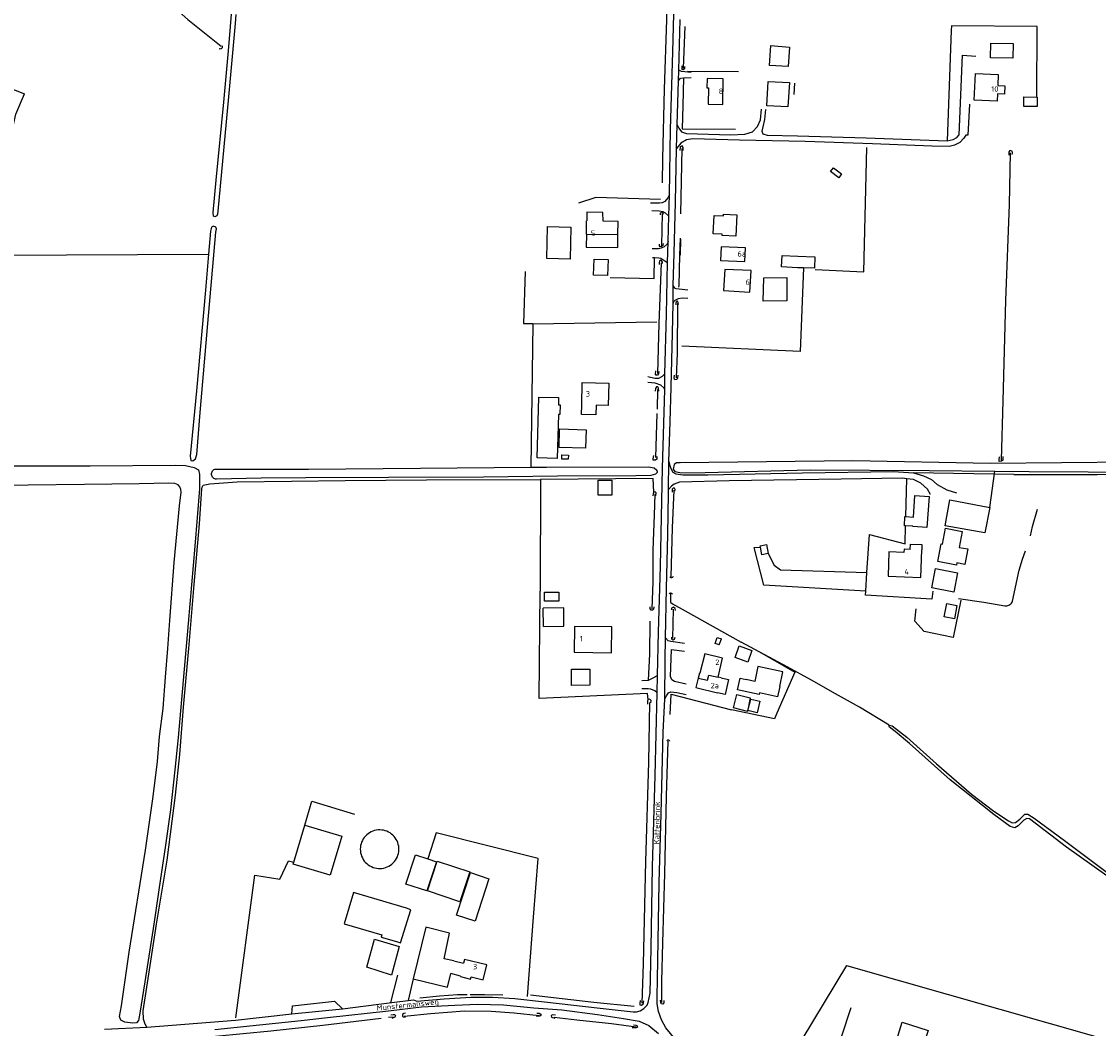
# Model space of a CAD drawing. Header units: metres. Extents: x 226218 to 240385, y 439369 to 449677.
# Tile 82 of 256: x 229018 to 229513, y 441648 to 442111. Entities that reach past the tile are written whole.
import ezdxf

# ---------------------------------------------------------------- set-up
doc = ezdxf.new("R2010")
doc.units = ezdxf.units.M
doc.header["$MEASUREMENT"] = 0
for name, color, linetype in [('BIJGEBOUW', 4, 'Continuous'), ('DAKRAND', 4, 'Continuous'), ('DAKRAND-BYG', 4, 'Continuous'), ('HEG', 253, 'Continuous'), ('HEK', 253, 'Continuous'), ('HOOFDGEBOUW', 4, 'Continuous'), ('HOUTWAL', 253, 'Continuous'), ('HUISNUMMER', 253, 'Continuous'), ('INSTEEKSLOOT', 153, 'Continuous'), ('KANTVERH', 253, 'Continuous'), ('MIDSLTGREPPEL', 253, 'Continuous'), ('MUUR', 253, 'Continuous'), ('OVERIGEAFSCH', 253, 'Continuous'), ('RASTER', 253, 'Continuous'), ('STRAATNAAM', 253, 'Continuous'), ('TUSSENMUUR', 253, 'Continuous')]:
    doc.layers.add(name, color=color, linetype=linetype)
doc.styles.get("Standard").update_dxf_attribs({"font": 'iso.shx'})

msp = doc.modelspace()

# ---------------------------------------------------------------- linework, layer by layer
at = {"layer": 'BIJGEBOUW'}
msp.add_line((229375.06, 441997.52), (229367.72, 441997.89), dxfattribs=at)
for points in [[(229367.72, 441997.89), (229367.98, 442003.18), (229375.32, 442002.82)], [(229195.37, 441703), (229170.98, 441710.27), (229166.7, 441695.93), (229183.95, 441690.79), (229183.65, 441689.79), (229190.79, 441687.66)]]:
    msp.add_lwpolyline(points, dxfattribs=at)
at = {"layer": 'DAKRAND'}
for p, q in [((229217.06, 441678.8), (229221.61, 441677.75)), ((229220.18, 441671.86), (229215.68, 441673.04))]:
    msp.add_line(p, q, dxfattribs=at)
for points in [[(229467.18, 442081.34), (229470.37, 442081.17), (229470.21, 442077.34), (229467.02, 442077.44)], [(229285.77, 442018.94), (229285.67, 442022.84), (229278.22, 442023.02), (229278.21, 442019.03)], [(229282.48, 441934.28), (229282.39, 441929.94), (229275.75, 441930.1), (229275.89, 441934.43)], [(229426.95, 441867.99), (229427.02, 441870.44), (229432.33, 441870.29), (229432.3, 441867.77)], [(229339.94, 441808.99), (229343.43, 441808.16), (229341.84, 441801.28), (229338.25, 441802.08)], [(229217.06, 441678.8), (229212.63, 441679.77), (229215.12, 441691.62), (229204.26, 441694.3), (229198.46, 441670.52), (229214.17, 441666.73), (229215.68, 441673.04)]]:
    msp.add_lwpolyline(points, dxfattribs=at)
at = {"layer": 'DAKRAND-BYG'}
for p, q in [((229377.81, 441997.45), (229375.06, 441997.52)), ((229370.25, 441987.23), (229370.24, 441982.33)), ((229424.88, 441883.08), (229428.36, 441882.88)), ((229428.06, 441878.64), (229424.77, 441878.83)), ((229428.05, 441878.51), (229428.06, 441878.64)), ((229360.87, 441870.22), (229361.59, 441866.06)), ((229258.32, 441832.51), (229258.26, 441841.05)), ((229339.16, 441824.12), (229340.18, 441826.88)), ((229143.49, 441724.18), (229148.56, 441741.19)), ((229148.56, 441741.19), (229165.65, 441736.09))]:
    msp.add_line(p, q, dxfattribs=at)
for points in [[(229370.79, 442090.08), (229362.26, 442090.55), (229362.79, 442099.69), (229371.37, 442098.93), (229370.79, 442090.08)], [(229463.94, 442100.8), (229474.22, 442100.59), (229474.08, 442093.87), (229463.8, 442094.08), (229463.94, 442100.8)], [(229361.69, 442083.08), (229371.42, 442082.75), (229370.58, 442071.52), (229360.95, 442071.89), (229361.69, 442083.08)], [(229479.17, 442076.07), (229485.28, 442075.98), (229485.21, 442071.59), (229479.1, 442071.68), (229479.17, 442076.07)], [(229391.65, 442043.5), (229395.4, 442040.62), (229394.04, 442038.84), (229390.28, 442041.72), (229391.65, 442043.5)], [(229336.4, 442013.16), (229336.79, 442021.61), (229341.02, 442021.42), (229341.05, 442022.08), (229347.25, 442021.8), (229346.8, 442012.01), (229340.51, 442012.3), (229340.54, 442012.97), (229336.4, 442013.16)], [(229259.94, 442001.7), (229260.25, 442016.42), (229270.84, 442016.2), (229270.54, 442001.48), (229259.94, 442001.7)], [(229281.61, 442001.51), (229288.06, 442001.31), (229287.83, 441993.88), (229281.39, 441994.08), (229281.61, 442001.51)], [(229375.32, 442002.82), (229383.06, 442002.5), (229382.87, 441997.3), (229377.81, 441997.45)], [(229370.24, 441982.33), (229359.37, 441982.2), (229359.55, 441992.82), (229370.19, 441993.02), (229370.25, 441987.23)], [(229255.45, 441910.06), (229256.25, 441938.07), (229265.3, 441937.81), (229265.2, 441934.5), (229265.93, 441934.48), (229265.8, 441930.06), (229265.17, 441930.08), (229264.59, 441909.8), (229255.45, 441910.06)], [(229277.65, 441914.54), (229265.47, 441914.91), (229265.72, 441923.4), (229277.9, 441923.03), (229277.65, 441914.54)], [(229266.75, 441911.42), (229269.76, 441911.4), (229269.74, 441909.45), (229266.73, 441909.47), (229266.75, 441911.42)], [(229289.79, 441899.78), (229289.79, 441893), (229283.47, 441893), (229283.48, 441899.78), (229289.79, 441899.78)], [(229428.36, 441882.88), (229429.05, 441892.74), (229435.58, 441892.28), (229434.58, 441878.05), (229428.05, 441878.51)], [(229463.45, 441887.3), (229461.28, 441875.68), (229442.98, 441878.83), (229445.08, 441890.86), (229463.45, 441887.3)], [(229424.77, 441878.83), (229424.29, 441878.86), (229424.46, 441883.11), (229424.88, 441883.08)], [(229439.64, 441862.38), (229441.16, 441870.51), (229441.73, 441870.41), (229443.1, 441877.73), (229450.85, 441876.28), (229449.48, 441868.94), (229453.42, 441868.21), (229452.09, 441861.09), (229448.37, 441861.79), (229448.18, 441860.78), (229439.64, 441862.38)], [(229358.1, 441869.09), (229357.99, 441869.72), (229360.87, 441870.22)], [(229361.59, 441866.06), (229358.71, 441865.56), (229358.1, 441869.09)], [(229446.92, 441848.35), (229436.8, 441850.27), (229438.49, 441859.22), (229448.61, 441857.31), (229446.92, 441848.35)], [(229258.85, 441848.31), (229265.42, 441848.33), (229265.43, 441844.2), (229258.86, 441844.18), (229258.85, 441848.31)], [(229448.4, 441842.27), (229447.25, 441836.12), (229442.53, 441837.01), (229443.68, 441843.16), (229448.4, 441842.27)], [(229258.32, 441832.51), (229267.71, 441832.69), (229267.7, 441841.17), (229258.26, 441841.05)], [(229339.16, 441824.12), (229337.18, 441824.78), (229338.13, 441827.58), (229340.18, 441826.88)], [(229352.26, 441816.21), (229346.39, 441818.3), (229348.3, 441823.66), (229354.17, 441821.56), (229352.26, 441816.21)], [(229271.27, 441805.47), (229271.22, 441812.96), (229279.56, 441813.01), (229279.61, 441805.52), (229271.27, 441805.47)], [(229366.96, 441804.93), (229368.31, 441811.78), (229356.92, 441814.11), (229355.49, 441807.27), (229351.49, 441808.15)], [(229366.96, 441804.93), (229365.94, 441800.2), (229357.57, 441802.01), (229357.41, 441801.28), (229347.57, 441803.41), (229348.72, 441808.74), (229351.49, 441808.15)], [(229353.41, 441799.81), (229352.13, 441793.52), (229345.73, 441795.22), (229347.15, 441801.32), (229353.41, 441799.81)], [(229352.33, 441793.87), (229353.62, 441799.19), (229357.86, 441798.16), (229356.57, 441792.84), (229352.33, 441793.87)], [(229191.76, 441731.59), (229191.59, 441732.4), (229191.35, 441733.18), (229191.03, 441733.95), (229190.65, 441734.67), (229190.19, 441735.37), (229189.68, 441736.01), (229189.11, 441736.61), (229188.48, 441737.15), (229187.81, 441737.62), (229187.1, 441738.04), (229186.35, 441738.39), (229185.57, 441738.66), (229184.77, 441738.86), (229183.95, 441738.99), (229183.13, 441739.04), (229182.31, 441739.01), (229181.49, 441738.91), (229180.68, 441738.73), (229179.9, 441738.48), (229179.14, 441738.16), (229178.41, 441737.77), (229177.73, 441737.31), (229177.08, 441736.79), (229176.5, 441736.21), (229175.96, 441735.58), (229175.49, 441734.9), (229175.08, 441734.18), (229174.74, 441733.43), (229174.48, 441732.65), (229174.28, 441731.85), (229174.16, 441731.03), (229174.12, 441730.21)], [(229165.65, 441736.09), (229160.32, 441718.22), (229143.23, 441723.32), (229143.49, 441724.18)], [(229174.12, 441730.21), (229174.15, 441729.37), (229174.27, 441728.54), (229174.46, 441727.72), (229174.73, 441726.93), (229175.07, 441726.16), (229175.48, 441725.43), (229175.96, 441724.74), (229176.51, 441724.1), (229177.11, 441723.52), (229177.76, 441722.99), (229178.46, 441722.53), (229179.2, 441722.14), (229179.98, 441721.81), (229180.78, 441721.56), (229181.6, 441721.39), (229182.43, 441721.3), (229183.27, 441721.29), (229184.11, 441721.35), (229184.93, 441721.5), (229185.74, 441721.72), (229186.53, 441722.01), (229187.28, 441722.38), (229188, 441722.82), (229188.67, 441723.33), (229189.29, 441723.89), (229189.85, 441724.51), (229190.35, 441725.19), (229190.79, 441725.9), (229191.16, 441726.66), (229191.45, 441727.44), (229191.67, 441728.25), (229191.81, 441729.08), (229191.88, 441729.92), (229191.86, 441730.75), (229191.76, 441731.59)], [(229194.98, 441714.15), (229199.44, 441727.61), (229205.21, 441725.7)], [(229205.21, 441725.7), (229209.09, 441724.41), (229204.63, 441710.95), (229194.98, 441714.15)], [(229224.4, 441719.75), (229219.85, 441705.93), (229204.99, 441710.97), (229209.45, 441724.69), (229224.4, 441719.75)], [(229218.36, 441699.78), (229224.74, 441719.38), (229233.23, 441716.61), (229226.85, 441697.02), (229218.36, 441699.78)], [(229190.79, 441687.66), (229192.65, 441687.06), (229197.42, 441702.32), (229195.37, 441703)], [(229192.01, 441685.42), (229188.47, 441672.18), (229177.1, 441675.96), (229180.72, 441688.79), (229192.01, 441685.42)], [(229432.62, 441638.89), (229420.72, 441642.64), (229423.23, 441650.59), (229435.13, 441646.84), (229432.62, 441638.89)]]:
    msp.add_lwpolyline(points, dxfattribs=at)
at = {"layer": 'HEG'}
for p, q in [((229322.63, 442084.85), (229322.36, 442072.08)), ((229324.49, 442087.97), (229347.96, 442087.68)), ((229322.36, 442072.08), (229322.13, 442061.45)), ((229322.13, 442061.45), (229346.63, 442061.16)), ((229321.24, 442003.31), (229321.48, 442010.61)), ((229307.17, 441819.78), (229307.35, 441834.99)), ((229306.6, 441807.9), (229307.17, 441819.78))]:
    msp.add_line(p, q, dxfattribs=at)
for points in [[(229312.07, 442028.92), (229282.41, 442029.75), (229274.35, 442027.16)], [(229289.05, 441993.09), (229309.23, 441992.58), (229309.35, 442002.16)], [(229377.81, 441997.45), (229376.37, 441958.94), (229321.95, 441961.42)], [(229201.47, 441661.86), (229210.46, 441662.68), (229218.81, 441663.33), (229223.22, 441663.34)], [(229224.69, 441663.36), (229231.28, 441663.38), (229239.63, 441663.14)]]:
    msp.add_lwpolyline(points, dxfattribs=at)
at = {"layer": 'HEK'}
for p, q in [((229463.45, 441887.3), (229465.85, 441903.97)), ((229209.06, 441737.66), (229205.21, 441725.7))]:
    msp.add_line(p, q, dxfattribs=at)
for points in [[(229001.71, 442003.33), (229007.36, 442029.53), (229013.58, 442058.48), (229015.74, 442068.15), (229019.79, 442077.43)], [(229450.21, 441844.69), (229446.71, 441827.54), (229433.38, 441830.25), (229429.1, 441835.09), (229429.61, 441840.68)]]:
    msp.add_lwpolyline(points, dxfattribs=at)
at = {"layer": 'HOOFDGEBOUW'}
msp.add_line((229339.94, 441808.99), (229338.66, 441809.3), dxfattribs=at)
for points in [[(229467.02, 442077.44), (229466.88, 442074.08), (229456.34, 442074.52), (229456.86, 442086.86), (229467.39, 442086.42), (229467.18, 442081.34)], [(229333.52, 442084.55), (229333.44, 442080.27), (229334.24, 442080.25), (229334.09, 442072.65), (229340.74, 442072.52), (229340.97, 442084.41), (229333.52, 442084.55)], [(229278.09, 442013.02), (229278.17, 442019.03), (229278.21, 442019.03)], [(229292.58, 442012.84), (229292.66, 442018.85), (229285.77, 442018.94)], [(229278.09, 442013.02), (229278.02, 442007.01), (229292.51, 442006.83), (229292.58, 442012.84)], [(229351.12, 442006.65), (229339.94, 442007.17), (229339.64, 442000.84), (229350.82, 442000.31), (229351.12, 442006.65)], [(229353.13, 441986.34), (229353.73, 441996.18), (229341.72, 441996.74), (229341.08, 441986.98), (229353.13, 441986.34)], [(229275.89, 441934.43), (229276.14, 441944.75), (229288.3, 441944.46), (229288.05, 441934.14), (229282.48, 441934.28)], [(229426.95, 441867.99), (229424.1, 441868.11), (229424.04, 441866.65), (229417.16, 441866.93), (229416.71, 441855.77), (229431.78, 441855.15), (229432.3, 441867.77)], [(229289.57, 441820.49), (229289.71, 441832.38), (229272.62, 441832.59), (229272.48, 441820.7), (229289.57, 441820.49)], [(229338.66, 441809.3), (229340.57, 441818.07), (229332.45, 441820.07), (229330.24, 441811.07), (229330.04, 441811.11), (229329.49, 441808.86)], [(229329.49, 441808.86), (229328.41, 441804.49), (229338.25, 441802.08)], [(229220.18, 441671.86), (229220.12, 441671.61), (229224.8, 441670.48), (229225.03, 441671.42), (229230.62, 441670.06), (229232.3, 441677), (229222.03, 441679.49), (229221.61, 441677.75)]]:
    msp.add_lwpolyline(points, dxfattribs=at)
at = {"layer": 'HOUTWAL'}
for points in [[(229406.44, 441848.88), (229359.64, 441851.62), (229355.18, 441868.86), (229358.1, 441869.09)], [(229361.59, 441866.06), (229364.44, 441860.83), (229367.29, 441858.56), (229407, 441857.38)], [(229399.65, 441657.3), (229390.91, 441630.69), (229390.89, 441628.3), (229397.2, 441622.51)]]:
    msp.add_lwpolyline(points, dxfattribs=at)
at = {"layer": 'INSTEEKSLOOT'}
for points in [[(229108.69, 442023.49), (229108.51, 442022.13), (229108.2, 442021.34), (229107.25, 442020.92), (229106.57, 442021.16), (229106.51, 442022.92), (229107.79, 442037.8), (229111.38, 442073.6), (229113.57, 442097.3), (229115.42, 442119.65), (229117.03, 442138.56)], [(229116.94, 442113.97), (229116.55, 442109.81), (229113.48, 442076.13), (229108.69, 442023.49)], [(229110.49, 442099.71), (229110.63, 442099.46), (229110.69, 442099.19), (229110.68, 442098.91), (229110.6, 442098.65), (229110.44, 442098.42), (229110.23, 442098.23), (229109.98, 442098.11), (229109.71, 442098.07), (229109.43, 442098.09), (229109.17, 442098.19)], [(229323.15, 442090.01), (229323.17, 442088.91), (229322.58, 442088.45), (229322.11, 442088.59), (229322.02, 442089.54), (229322.14, 442090.39)], [(229322.56, 442051.4), (229322.6, 442052.77), (229322.13, 442053.52), (229321.17, 442053.18), (229320.96, 442051.47)], [(229473.82, 442049.51), (229473.88, 442050.4), (229473.71, 442051.18), (229472.74, 442051.45), (229472.3, 442050.83), (229472.25, 442049.27)], [(229313.51, 442022.18), (229313.36, 442022.77), (229312.96, 442023.04), (229312.43, 442022.98), (229312, 442022.49), (229311.98, 442021.81)], [(229107.76, 442013.92), (229107.98, 442015.33), (229107.66, 442016.12), (229106.61, 442016.7), (229105.71, 442016.22), (229105.2, 442014.35), (229104.33, 442003.8), (229102.98, 441987.23), (229098.84, 441940.91), (229095.97, 441910.84), (229096.29, 441908.92), (229097.07, 441908.76), (229098.38, 441909.6), (229098.92, 441911.64), (229100.44, 441930.98), (229104.07, 441971.89), (229107.76, 442013.92)], [(229313.4, 442008.66), (229313.27, 442007.69), (229312.62, 442007.24), (229311.99, 442007.16), (229311.67, 442007.52), (229311.7, 442008.29)], [(229312.94, 441999.28), (229312.98, 442000.14), (229312.63, 442000.88), (229312.21, 442000.98), (229311.62, 442000.58), (229311.51, 441999.96), (229311.52, 441998.95)], [(229320.38, 441980.56), (229320.31, 441981.54), (229319.99, 441982.19), (229319.39, 441982.05), (229319.2, 441981.3), (229319.1, 441980.45)], [(229311.4, 441949.77), (229311.24, 441948.69), (229310.77, 441948.16), (229310.17, 441948.12), (229309.86, 441948.59), (229310, 441950.1)], [(229320.03, 441948.13), (229319.99, 441946.85), (229319.61, 441946.06), (229318.72, 441946.02), (229318.42, 441946.78), (229318.52, 441948.14)], [(229311.37, 441940.83), (229311.23, 441942.18), (229310.88, 441942.74), (229310.23, 441942.74), (229309.76, 441941.96), (229309.69, 441940.72)], [(229005.4, 441906.48), (229050, 441906.51), (229088.99, 441906.74), (229093.78, 441906.65), (229097.82, 441905.74), (229099.68, 441904.63), (229100.13, 441902.46), (229100.17, 441895.81), (229098.03, 441869.5), (229094.92, 441833.87), (229090.32, 441781.52), (229088.86, 441766.68), (229086.85, 441748.34), (229084.47, 441731), (229082.24, 441716.64)], [(229310.44, 441910.67), (229310.37, 441909.56), (229309.76, 441909.07), (229308.8, 441909), (229308.7, 441909.73), (229308.99, 441911.17)], [(229321.16, 441907.88), (229319.4, 441907.78), (229318.34, 441907.03), (229317.98, 441904.91), (229318.77, 441903.76), (229321.77, 441903.23), (229332.72, 441903.4), (229380.85, 441904.59), (229435.63, 441904.36), (229465.85, 441903.97)], [(229465.85, 441903.97), (229481.59, 441903.77), (229535.84, 441903.55), (229568.53, 441903.86), (229571.94, 441904.09), (229573.12, 441904.72), (229574.35, 441906.2), (229574.29, 441907.18), (229573.54, 441907.82), (229569.67, 441907.89), (229529.08, 441908.07), (229463.79, 441907.49), (229400.53, 441908.77), (229321.16, 441907.88)], [(229469.5, 441910.7), (229469.42, 441909.04), (229468.88, 441908.51), (229467.88, 441908.4), (229467.77, 441909.23), (229467.94, 441910.6)], [(229107.59, 441900.3), (229107.18, 441900.45), (229106.81, 441900.66), (229106.47, 441900.93), (229106.19, 441901.26), (229105.98, 441901.63), (229105.83, 441902.04), (229105.75, 441902.46), (229105.75, 441902.9), (229105.83, 441903.32), (229105.98, 441903.72), (229106.2, 441904.1), (229106.48, 441904.42), (229106.81, 441904.7), (229107.19, 441904.91)], [(229107.19, 441904.91), (229150.36, 441904.88), (229201.82, 441905.29), (229252.51, 441905.8), (229259.71, 441905.87), (229306.68, 441906.02), (229309.21, 441905.55), (229310.42, 441904.4), (229310.56, 441903.3), (229309.79, 441902.54), (229307.68, 441901.97), (229300.8, 441901.85), (229264.73, 441901.69), (229230.73, 441901.28), (229187.01, 441901.14), (229149.11, 441900.85), (229128.54, 441900.69), (229107.97, 441900.29), (229107.59, 441900.3)], [(229085.71, 441822.48), (229086.58, 441835.27), (229088.62, 441862), (229090.96, 441888.07), (229091.77, 441894.28), (229091.62, 441895.58), (229091.23, 441896.82), (229090.41, 441897.74), (229088.85, 441898.28), (229086.05, 441898.54), (229072.51, 441898.19), (229047.32, 441897.85), (228995.45, 441897.28)], [(229309.02, 441894.34), (229308.71, 441893.61), (229308.63, 441892.58)], [(229310.03, 441892.66), (229310.06, 441894.01), (229309.6, 441894.46), (229309.02, 441894.34)], [(229318.64, 441894.81), (229318.79, 441895.58), (229318.63, 441896.11), (229318, 441896.22), (229317.55, 441895.78), (229317.43, 441894.27)], [(229317.92, 441855.51), (229317.8, 441855.3), (229317.63, 441855.14), (229317.42, 441855.03), (229317.19, 441854.98), (229316.95, 441855.01), (229316.73, 441855.09), (229316.54, 441855.24), (229316.41, 441855.43)], [(229317.62, 441847.48), (229317.45, 441847.65), (229317.24, 441847.78), (229317.01, 441847.84), (229316.77, 441847.85), (229316.53, 441847.8), (229316.32, 441847.69), (229316.14, 441847.53)], [(229309.11, 441841.63), (229308.92, 441840.47), (229308.39, 441840.04), (229307.77, 441840.1), (229307.4, 441840.68), (229307.42, 441841.55)], [(229318.97, 441839.93), (229318.84, 441840.87), (229318.07, 441841.48), (229317.24, 441840.94), (229317.2, 441840.16)], [(229318.67, 441827.55), (229318.35, 441826.58), (229317.78, 441826.34), (229317.35, 441826.81), (229317.37, 441827.61)], [(229082.24, 441716.64), (229079.22, 441695.63), (229075.02, 441669.17), (229072.82, 441654.71), (229072.14, 441651.47), (229071.31, 441650.41), (229069.49, 441650.19), (229065.87, 441650.6), (229064.05, 441651.61), (229063.5, 441653.18), (229064.29, 441658.12), (229067.93, 441682.75), (229075.42, 441729.73), (229078.96, 441754.42), (229080.87, 441770.51), (229081.84, 441781.95), (229083.43, 441794.8), (229084.62, 441809.29), (229085.71, 441822.48)], [(229306.38, 441799.05), (229306.19, 441798.32), (229306.21, 441796.85)], [(229307.66, 441797.51), (229307.77, 441798.53), (229307.2, 441799.22), (229306.38, 441799.05)], [(229524.66, 441693.28), (229527.61, 441703.31), (229528.39, 441706.96), (229527.85, 441709.66), (229523.07, 441713.75), (229498.82, 441731.07), (229481.82, 441744.07), (229480.45, 441744.27), (229479.11, 441743.52), (229476.49, 441740.9), (229475.06, 441739.96), (229472.83, 441740.59), (229465.37, 441746.05), (229445.27, 441762.04), (229426.6, 441778.78), (229420.04, 441784.3), (229417.46, 441786.31), (229417.18, 441786.69), (229417.31, 441787.25)], [(229417.31, 441787.25), (229418.6, 441786.84), (229425.34, 441781.72), (229439.05, 441769.49), (229455.16, 441755.48), (229465.3, 441747.62), (229472.11, 441743.24), (229473.84, 441742.31), (229475.37, 441742.45), (229477.24, 441744.04), (229479.62, 441746.29), (229481.04, 441746.33), (229483.84, 441744.4), (229497.89, 441734.2), (229511.86, 441723.58), (229525.43, 441713.41)], [(229315.01, 441779.98), (229315.13, 441780.16), (229315.31, 441780.3), (229315.52, 441780.38), (229315.74, 441780.38), (229315.95, 441780.31), (229316.13, 441780.17), (229316.26, 441779.98), (229316.31, 441779.77)], [(229304.23, 441660.43), (229304, 441658.78), (229303.36, 441658.34), (229302.75, 441658.51), (229302.7, 441659.15), (229302.89, 441660.56)], [(229313.65, 441660.58), (229313.62, 441659.5), (229313.14, 441658.93), (229312.49, 441659), (229312.26, 441659.64), (229312.11, 441660.8)], [(229188.2, 441654.01), (229189.24, 441654.2), (229189.98, 441654.09), (229190.31, 441653.5), (229189.95, 441652.88), (229188.64, 441652.4)], [(229194.88, 441654.78), (229194.12, 441654.62), (229193.51, 441654.24), (229193.58, 441653.45), (229194.02, 441653.06), (229194.86, 441653.05)], [(229255.22, 441654.74), (229256.3, 441654.79), (229257.04, 441654.39), (229257.05, 441653.75), (229256.61, 441653.36), (229255.03, 441653.37)], [(229263.82, 441653.82), (229262.33, 441654.05), (229261.91, 441653.59), (229262.04, 441652.99), (229263.59, 441652.52)], [(229299.64, 441649.37), (229300.75, 441649.32), (229301.42, 441648.99), (229301.52, 441648.35), (229301, 441648.07), (229299.11, 441648.1)]]:
    msp.add_lwpolyline(points, dxfattribs=at)
at = {"layer": 'KANTVERH'}
for p, q in [((229191.17, 441672.29), (229188.08, 441659.62)), ((229198.46, 441670.52), (229196.05, 441660.65))]:
    msp.add_line(p, q, dxfattribs=at)
for points in [[(229310.76, 441809.97), (229311.23, 441829.92), (229312.11, 441860.28), (229313.05, 441905.29), (229314.08, 441941.34), (229314.04, 441946.88), (229314.1, 441948.74), (229314.95, 441976.01), (229315.37, 441999.97), (229315.66, 442009.52), (229315.98, 442021.27), (229316.28, 442031.04), (229316.78, 442061.08), (229317.76, 442096.77), (229318.54, 442125.91), (229319.17, 442154.86)], [(229318.84, 441642.79), (229314.53, 441648.01), (229312.58, 441651.75), (229311.15, 441655.56), (229310.56, 441659.11), (229310.63, 441662.62), (229310.73, 441670.29), (229311.52, 441714.92), (229312.36, 441746.42), (229313.36, 441784.02), (229314.09, 441799.14), (229314.26, 441817.16), (229314.36, 441827.29), (229314.82, 441849.98), (229315.43, 441874.89), (229315.84, 441893.74), (229315.85, 441895.52), (229315.94, 441908.39), (229316.53, 441926.73), (229316.99, 441942.56), (229317.69, 441967.4), (229318.02, 441981.14), (229318.02, 441989.32), (229318.42, 442004.27), (229319.08, 442027.61), (229319.51, 442052.36), (229319.78, 442063.24), (229320.4, 442083.52), (229320.53, 442088.34), (229321.18, 442111.69)], [(229360.45, 442070.25), (229359.93, 442065.75), (229359.1, 442062.27), (229358.73, 442060.37), (229359.23, 442059.01), (229361.17, 442058.53), (229375.04, 442058.09), (229406.73, 442057.32), (229443.95, 442055.92), (229446.71, 442056.47), (229448.42, 442057.36), (229449.46, 442058.66), (229450.99, 442095.27), (229457.05, 442094.76)], [(229320.4, 442083.52), (229321.39, 442084.66), (229322.63, 442084.85), (229326.19, 442084.99)], [(229326.16, 442087.36), (229321.78, 442087.73), (229320.53, 442088.34)], [(229454.11, 442072.71), (229453.46, 442058.51), (229452.43, 442058.51), (229451.51, 442057.06), (229449.69, 442055.07), (229447.21, 442053.92), (229444.81, 442053.31), (229436.82, 442053.38), (229409.54, 442054.47), (229378.59, 442055.55), (229348.49, 442056.16), (229326.99, 442056.74), (229324.03, 442056.28), (229321.51, 442054.81), (229319.51, 442052.36)], [(229319.78, 442063.24), (229320.55, 442061.67), (229321.77, 442060.06), (229324.11, 442059.3), (229344.26, 442058.7), (229350.84, 442058.92), (229354.42, 442060), (229356.74, 442062.43), (229358.08, 442065.54), (229358.5, 442070.38)], [(229316.28, 442031.04), (229315.51, 442029.59), (229314.17, 442028.03), (229312.86, 442027.36), (229311.66, 442027.26), (229307.53, 442027.26)], [(229308.14, 442023.77), (229311.58, 442023.63), (229313.23, 442023.42), (229314.27, 442022.79), (229315.98, 442021.27)], [(229315.66, 442009.52), (229315.17, 442008.39), (229313.87, 442007.18), (229312.44, 442006.49), (229311.16, 442006.2), (229308.36, 442006.16)], [(229308.47, 442002.21), (229309.35, 442002.16), (229311.33, 442002.07), (229312.3, 442001.9), (229314.13, 442000.75), (229315.37, 441999.97)], [(229324.75, 441987.16), (229320.73, 441987.59), (229319.26, 441987.87), (229318.78, 441988.2), (229318.02, 441989.32)], [(229318.02, 441981.14), (229318.19, 441981.94), (229318.9, 441982.66), (229320.42, 441983.42), (229322.15, 441983.73), (229324.76, 441983.5)], [(229306.35, 441947.44), (229309.54, 441946.72), (229311.3, 441946.77), (229313.08, 441947.66), (229314.1, 441948.74)], [(229314.08, 441941.34), (229313.68, 441942.29), (229312.26, 441943.58), (229309.7, 441944.51), (229306.26, 441944.7)], [(229315.94, 441908.39), (229316.26, 441907), (229316.82, 441905.26), (229317.79, 441903.58), (229319.15, 441902.71), (229322.33, 441902.37), (229333.95, 441902.35), (229377.38, 441903.18), (229419.2, 441903.9), (229428.4, 441903.28), (229432.96, 441901.8), (229436.74, 441900.1), (229439.32, 441897.8), (229443.72, 441895.38), (229448.15, 441893.95)], [(229436.19, 441893.18), (229434.91, 441895.68), (229431.78, 441898.43), (229428.46, 441900.16), (229425.32, 441900.52), (229423.21, 441900.76), (229395.23, 441900.24), (229343.7, 441899.59), (229320.78, 441898.88), (229318.47, 441898.01), (229317.15, 441897.04), (229315.85, 441895.52)], [(229323.23, 441824.71), (229316.87, 441825.62), (229315.57, 441825.99), (229314.36, 441827.29)], [(229323.95, 441806.04), (229318.52, 441807.28), (229317.33, 441808.05), (229316.78, 441809.63), (229317.11, 441821.93), (229323.16, 441821.22)], [(229056.56, 441647.49), (229076.05, 441648.32), (229116.77, 441651.6), (229142.63, 441654.48), (229166, 441656.82), (229187.42, 441659.53), (229198.51, 441660.96), (229200.04, 441660.36), (229212.63, 441661.42), (229224.92, 441662.13), (229234.87, 441662.1), (229245.15, 441661.45), (229258.87, 441659.95), (229284.38, 441657.14), (229299.63, 441655.46), (229301.14, 441655.4), (229302.73, 441655.86), (229304.51, 441656.94), (229306.02, 441658.42), (229306.5, 441659.67), (229307.36, 441663.99), (229307.77, 441684.72), (229308.49, 441722.03), (229309.66, 441763.98), (229310.62, 441802.14), (229310.76, 441809.97)], [(229303.49, 441807.79), (229306.6, 441807.9), (229308.71, 441808.93), (229310.76, 441809.97)], [(229310.62, 441802.14), (229309.55, 441802.97), (229307.72, 441803.78), (229306.51, 441803.93), (229303.5, 441803.92)], [(229314.09, 441799.14), (229314.89, 441800.67), (229315.86, 441801.99), (229316.88, 441802.57), (229319.64, 441802.16), (229323.85, 441801.3)], [(229142.63, 441654.48), (229142.91, 441658.21), (229162.23, 441660.3), (229166, 441656.82)], [(229107.23, 441647.33), (229127.77, 441649.49), (229146.89, 441651.36), (229159.09, 441652.72), (229187.03, 441655.88), (229202.25, 441657.67), (229217.55, 441658.51), (229227.98, 441658.91), (229239.95, 441658.62), (229253.93, 441657.24), (229266.84, 441656.25), (229283.2, 441654.22), (229295.18, 441652.36), (229302.28, 441651.09), (229306.77, 441649.06), (229311.2, 441645.36)]]:
    msp.add_lwpolyline(points, dxfattribs=at)
at = {"layer": 'MIDSLTGREPPEL'}
for p, q in [((229323.32, 442108.44), (229322.57, 442089.23)), ((229321.87, 442052.31), (229321.3, 442022.34)), ((229312.85, 442022.41), (229312.62, 442007.79)), ((229321.12, 442011.11), (229320.92, 442003.31)), ((229310.69, 441932.44), (229310.96, 441941.5)), ((229310.04, 441910.27), (229310.64, 441930.5)), ((229308.77, 441867.43), (229309.1, 441875.92)), ((229478.57, 441863.5), (229479.87, 441867.34)), ((229317.85, 441827.11), (229318.04, 441840.55)), ((229370.42, 441814.01), (229349.16, 441825.35)), ((229417.31, 441787.25), (229403.59, 441795.43)), ((229187.08, 441652.9), (229189.42, 441653.17))]:
    msp.add_line(p, q, dxfattribs=at)
for points in [[(229313.05, 442036.55), (229313.23, 442047.71), (229313.91, 442079.56), (229314.96, 442111.46), (229315.2, 442123.18), (229316, 442151.49), (229316.09, 442154.96)], [(229074.59, 442129.59), (229076.44, 442128.12), (229094.91, 442111.7), (229110.18, 442099.34)], [(229472.83, 442050.41), (229472.39, 442026.61), (229470.67, 441982.51), (229469.45, 441936.36), (229468.69, 441908.98)], [(229320.92, 442003.31), (229320.56, 441989.42), (229320.47, 441988.6)], [(229312.49, 441999.71), (229311.43, 441971.73), (229310.79, 441948.86)], [(229319.97, 441981.09), (229319.72, 441958.17), (229319.27, 441946.86)], [(229309.1, 441875.92), (229309.41, 441883.78), (229309.73, 441893.48)], [(229318.18, 441895.29), (229317.43, 441877.87), (229316.94, 441855.46)], [(229482.27, 441874.21), (229483.18, 441878.56), (229485.35, 441886.55)], [(229308.32, 441840.68), (229308.81, 441853.06), (229308.77, 441867.43)], [(229474.01, 441844.17), (229476.97, 441858.45), (229478.57, 441863.5)], [(229316.77, 441847.51), (229316.7, 441844.6), (229316.76, 441843.81), (229317.68, 441843), (229323.47, 441839.73), (229349.16, 441825.35)], [(229449.1, 441845.38), (229460.76, 441843.71), (229470.34, 441842.05)], [(229470.34, 441842.05), (229470.84, 441842.03), (229471.34, 441842.08), (229471.83, 441842.2), (229472.3, 441842.39), (229472.73, 441842.64), (229473.13, 441842.95), (229473.48, 441843.32), (229473.77, 441843.73), (229474.01, 441844.17)], [(229403.59, 441795.43), (229392.56, 441801.68), (229381.51, 441807.87), (229370.42, 441814.01)], [(229307.07, 441797.69), (229306.6, 441770.12), (229305.29, 441724.58), (229304.22, 441677.45), (229303.57, 441659.41)], [(229312.8, 441659.62), (229312.67, 441669.27), (229313.16, 441687.14), (229314.08, 441718.92), (229314.94, 441754.61), (229315.66, 441779.78)], [(229252.36, 441663.18), (229281.42, 441659.79), (229299.98, 441657.95)], [(229194.25, 441653.41), (229206.38, 441654.57), (229222, 441655.78), (229234.26, 441655.7), (229244.84, 441654.89), (229256.41, 441653.78)], [(229107.6, 441644.27), (229132.93, 441646.73), (229156.92, 441649.31), (229183.74, 441652.5)], [(229263.2, 441652.99), (229273.7, 441651.76), (229289.55, 441650.03), (229300.86, 441648.54)]]:
    msp.add_lwpolyline(points, dxfattribs=at)
at = {"layer": 'MUUR'}
msp.add_line((229373.75, 442082.33), (229373.4, 442077.11), dxfattribs=at)
at = {"layer": 'OVERIGEAFSCH'}
msp.add_line((229474.56, 441902.41), (229428.4, 441903.28), dxfattribs=at)
msp.add_lwpolyline([(229076.05, 441648.32), (229075.26, 441649.72), (229074.49, 441651.99), (229074.25, 441655.91), (229076.06, 441666.79), (229080.5, 441695.77), (229085.27, 441725.09), (229089.17, 441755.08), (229091.21, 441773.71), (229092.85, 441795.44), (229095.28, 441822.48), (229097.71, 441851.88), (229100.24, 441879.82), (229101.32, 441895.84), (229101.4, 441896.65), (229101.94, 441897.51), (229104.96, 441898.1), (229117.48, 441899.01), (229142.44, 441899.31), (229167.2, 441899.62), (229204.49, 441899.99), (229256.9, 441900.22)], dxfattribs=at)
at = {"layer": 'RASTER'}
for p, q in [((229424.88, 441883.09), (229425.32, 441900.52)), ((229406.44, 441848.88), (229407, 441857.38)), ((229255.93, 441725.85), (229209.06, 441737.66)), ((229397.62, 441676.76), (229514.42, 441643.51))]:
    msp.add_line(p, q, dxfattribs=at)
for points in [[(229485.05, 442076.28), (229485.33, 442108.5), (229445.86, 442108.7), (229445.79, 442106.59), (229443.95, 442055.92)], [(228902.19, 442073.21), (228912.17, 442071.44), (228947.1, 442065.28), (228980.66, 442077.69), (228986, 442090.67), (229019.79, 442077.43)], [(229383.29, 441996.64), (229405.55, 441995.57), (229406.98, 442052.82)], [(229001.71, 442003.33), (229006.28, 442003.36), (229104.33, 442003.8)], [(229249.9, 441995.84), (229249.12, 441971.92), (229253.4, 441971.89)], [(229310.47, 441972.42), (229253.45, 441971.63), (229252.51, 441905.8)], [(229474.56, 441902.41), (229512.88, 441902.4), (229551.22, 441902.6), (229569.01, 441902.73)], [(229309.02, 441894.34), (229308.71, 441900.64), (229256.9, 441900.22), (229256.88, 441848.74)], [(229407, 441857.38), (229408.15, 441874.92), (229424.57, 441870.59), (229424.77, 441878.83)], [(229306.38, 441799.05), (229306.17, 441801.73), (229256.42, 441799.45), (229256.88, 441848.74)], [(229437.27, 441848.84), (229436.8, 441845.13), (229406.31, 441846.97), (229406.44, 441848.88)], [(229357.69, 441820.95), (229373.89, 441811.58), (229365.62, 441792.69)], [(229316.52, 441792.16), (229317.09, 441801.42), (229344.71, 441794.19)], [(229365.62, 441792.69), (229364.54, 441790.13), (229344.71, 441794.19)], [(229148.56, 441741.19), (229151.88, 441752.28), (229171.48, 441746.25)], [(229116.91, 441652.66), (229125.62, 441718.17), (229137.15, 441716.33), (229141.09, 441724.88), (229143.49, 441724.18)], [(229250.98, 441662.46), (229253.7, 441698.99), (229255.93, 441725.85)], [(229397.62, 441676.76), (229377.08, 441642.61), (229354.94, 441608.24)]]:
    msp.add_lwpolyline(points, dxfattribs=at)
at = {"layer": 'TUSSENMUUR'}
msp.add_line((229278.09, 442013.02), (229292.58, 442012.84), dxfattribs=at)
msp.add_lwpolyline([(229329.49, 441808.86), (229333.8, 441807.84), (229334.36, 441810.21), (229338.66, 441809.3)], dxfattribs=at)

# ---------------------------------------------------------------- texts
at = {"layer": 'HUISNUMMER'}
for s, p in [('8', (229338.88, 442077.42)), ('10', (229464.18, 442078.49)), ('5', (229280.13, 442012.09)), ('6a', (229347.48, 442002.64)), ('6', (229351.2, 441989.68)), ('3', (229277.79, 441938.28)), ('4', (229424.23, 441856.5)), ('1', (229275.02, 441825.73)), ('2', (229337.32, 441814.88)), ('2a', (229335.15, 441804.16)), ('3', (229225.91, 441674.93))]:
    msp.add_text(s, height=2.5, dxfattribs=at).set_placement(p)
at = {"layer": 'STRAATNAAM'}
for s, rotation, p in [('Kattenbrink', 88.8531, (229311.56, 441732.36)), ('Munstermansweg', 6.087, (229181.77, 441655.87))]:
    msp.add_text(s, height=2.5, rotation=rotation, dxfattribs=at).set_placement(p)

doc.saveas('drawing.dxf')
